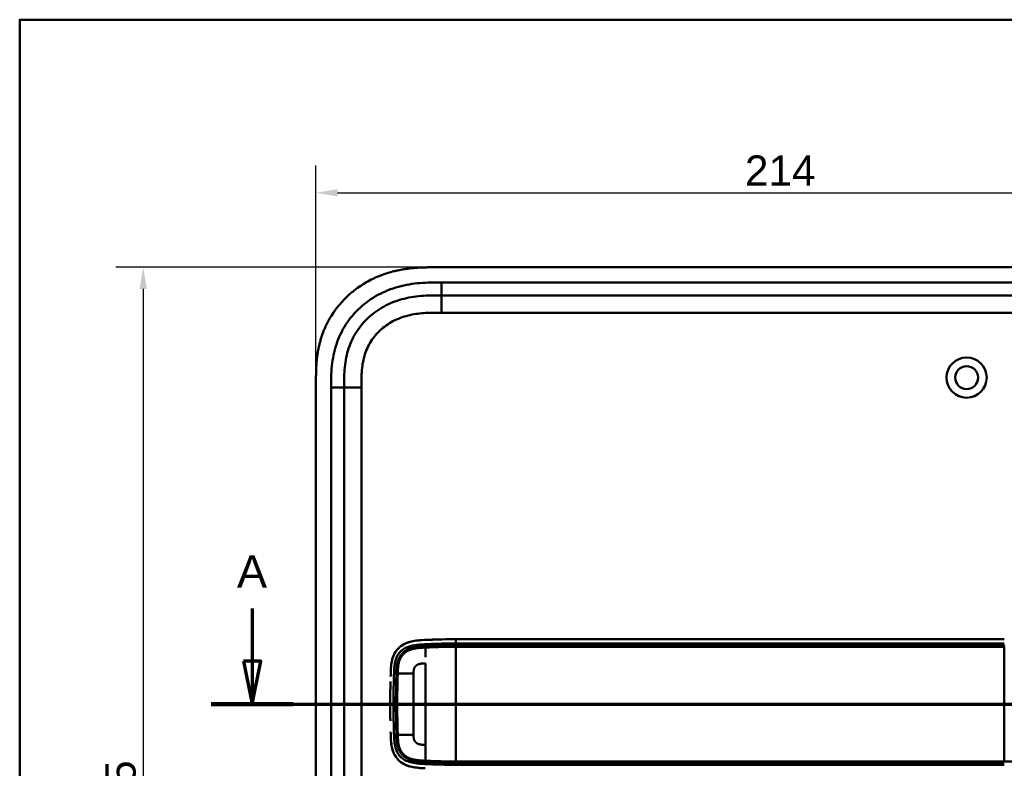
# Model space of a CAD drawing. Header units: millimetres. Extents: x 20 to 833, y 20 to 574.
# Tile 3 of 12: x 20 to 248, y 401 to 574. Entities that reach past the tile are written whole.
import ezdxf

# ---------------------------------------------------------------- set-up
doc = ezdxf.new("R2010")
doc.units = ezdxf.units.MM
doc.header["$LTSCALE"] = 2
for name, color, linetype, lineweight in [('Bemaßungen(DIN)', 7, 'Continuous', 25), ('Schnittansichtslinien(DIN)', 7, 'Continuous', 70), ('Sichtbare Kanten(DIN)', 7, 'Continuous', 50), ('Sichtbare tangentiale Kanten(DIN)', 7, 'Continuous', 50), ('Skizziergeometrie(DIN)', 7, 'Continuous', 50)]:
    doc.layers.add(name, color=color, linetype=linetype, lineweight=lineweight)
doc.styles.add('Aktuell-DINGroßer Text', font='arial.ttf')
doc.styles.add('STANDARD-DIN~0', font='arial.ttf')
doc.dimstyles.new('CAD-LAN', dxfattribs={"dimscale": 2, "dimtxt": 3.5, "dimasz": 2.5, "dimexe": 3.175, "dimexo": 0, "dimgap": 0.8, "dimtad": 1, "dimrnd": 1e-08, "dimtxsty": 'STANDARD-DIN~0', "dimcen": 0.09, "dimdle": 10, "dimclrd": 250, "dimclre": 250, "dimclrt": 250, "dimadec": 0, "dimazin": 2, "dimtfac": 1, "dimtmove": 0, "dimatfit": 3, "dimfxl": 1, "dimtolj": 1, "dimtzin": 0, "dimlwd": 25, "dimlwe": 25, "dimarcsym": 0})

# ---------------------------------------------------------------- blocks, each defined once
blk = doc.blocks.new('Ränder Standardrahmen')
at = {"layer": 'Skizziergeometrie(DIN)', "flags": 128}
blk.add_lwpolyline([(10, 10), (10, 287), (410, 287), (410, 10), (10, 10)], dxfattribs=at)
blk = doc.blocks.new('2DTransSchnitt0')
at = {"layer": 'Schnittansichtslinien(DIN)', "linetype": 'Continuous'}
for p, q in [((36.88, 218.93), (36.88, 212.86)), ((35.88, 212.86), (36.88, 207.86)), ((37.88, 212.86), (35.88, 212.86)), ((36.88, 212.86), (36.88, 207.86)), ((36.88, 207.86), (37.88, 212.86)), ((32.14, 207.86), (162.25, 207.86))]:
    blk.add_line(p, q, dxfattribs=at)
at = {"layer": 'Schnittansichtslinien(DIN)', "linetype": 'Continuous', "lineweight": 140}
blk.add_line((32.14, 207.86), (41.62, 207.86), dxfattribs=at)
at = {"layer": 'Schnittansichtslinien(DIN)', "linetype": 'Continuous', "flags": 128}
blk.add_lwpolyline([(35.88, 212.86), (36.88, 207.86), (37.88, 212.86), (35.88, 212.86)], dxfattribs=at)
at = {"layer": 'Schnittansichtslinien(DIN)'}
blk.add_solid([(35.88, 212.86), (36.88, 207.86), (37.88, 212.86), (35.88, 212.86)], dxfattribs=at)
at = {"layer": 'Schnittansichtslinien(DIN)', "insert": (35.13, 221.36), "char_height": 3.73, "attachment_point": 7, "style": 'Aktuell-DINGroßer Text'}
blk.add_mtext('A', dxfattribs=at)
blk = doc.blocks.new('*D9')
at = {"layer": 'Bemaßungen(DIN)', "color": 250, "linetype": 'Continuous', "lineweight": 25, "true_color": 0x3f3f3f, "transparency": 16777216}
for p, q in [((116.57, 516.76), (42.22, 516.76)), ((48.57, 511.76), (48.57, 276.76)), ((116.57, 271.76), (42.22, 271.76))]:
    blk.add_line(p, q, dxfattribs=at)
at = {"layer": 'Bemaßungen(DIN)', "color": 250, "linetype": 'Continuous', "true_color": 0x3f3f3f, "transparency": 16777216}
for points in [[(47.73, 511.76), (49.4, 511.76), (48.57, 516.76)], [(47.73, 276.76), (49.4, 276.76), (48.57, 271.76)]]:
    blk.add_solid(points, dxfattribs=at)
at = {"layer": 'Defpoints', "color": 0, "linetype": 'Continuous', "transparency": 16777216}
for p in [(116.57, 516.76), (48.57, 271.76), (116.57, 271.76)]:
    blk.add_point(p, dxfattribs=at)
at = {"layer": 'Bemaßungen(DIN)', "color": 250, "linetype": 'Continuous', "lineweight": 25, "true_color": 0x3f3f3f, "transparency": 16777216, "insert": (39.82, 386.44), "char_height": 7, "attachment_point": 1, "rotation": 90, "style": 'STANDARD-DIN~0'}
blk.add_mtext('\\A1;245', dxfattribs=at)
blk = doc.blocks.new('*D10')
at = {"layer": 'Bemaßungen(DIN)', "color": 250, "linetype": 'Continuous', "lineweight": 25, "true_color": 0x3f3f3f, "transparency": 16777216}
for p, q in [((88.53, 489.98), (88.53, 540.33)), ((302.53, 489.98), (302.53, 540.33)), ((93.53, 533.98), (297.53, 533.98))]:
    blk.add_line(p, q, dxfattribs=at)
at = {"layer": 'Bemaßungen(DIN)', "color": 250, "linetype": 'Continuous', "true_color": 0x3f3f3f, "transparency": 16777216}
for points in [[(93.53, 534.81), (93.53, 533.14), (88.53, 533.98)], [(297.53, 534.81), (297.53, 533.14), (302.53, 533.98)]]:
    blk.add_solid(points, dxfattribs=at)
at = {"layer": 'Defpoints', "color": 0, "linetype": 'Continuous', "transparency": 16777216}
for p in [(302.53, 533.98), (88.53, 489.98), (302.53, 489.98)]:
    blk.add_point(p, dxfattribs=at)
at = {"layer": 'Bemaßungen(DIN)', "color": 250, "linetype": 'Continuous', "lineweight": 25, "true_color": 0x3f3f3f, "transparency": 16777216, "insert": (187.75, 542.61), "char_height": 7, "attachment_point": 1, "style": 'STANDARD-DIN~0'}
blk.add_mtext('\\A1;214', dxfattribs=at)

msp = doc.modelspace()

# ---------------------------------------------------------------- linework, layer by layer
at = {"layer": 'Sichtbare Kanten(DIN)'}
for p, q in [((275.4886, 516.7624), (116.566, 516.7624)), ((262.489, 510.2624), (117.5656, 510.2624)), ((88.5273, 489.9781), (88.5273, 298.5468)), ((95.0273, 488.9781), (95.0273, 299.5467)), ((247.7418, 430.759), (120.8904, 430.759)), ((107.0533, 418.7624), (107.0533, 418.7624)), ((111.1037, 418.7624), (111.1044, 418.7624)), ((107.0532, 412.7624), (107.0532, 412.7624)), ((111.1044, 412.7624), (111.1035, 412.7624))]:
    msp.add_line(p, q, dxfattribs=at)
for radius in [4.65, 2.65]:
    msp.add_circle((239.0273, 491.2624), radius, dxfattribs=at)
for centre, radius, start, end in [((121.0272, 415.7625), 13.7999, 106.816161, 106.816501), ((121.0273, 415.7624), 13.8, 79.068146, 79.072753), ((121.0273, 415.7624), 14, 75.427485, 75.432838), ((121.027, 415.7626), 11.6997, 148.013511, 148.014027), ((121.0275, 415.7623), 11.6002, 148.813048, 148.813811), ((121.0273, 415.7624), 11.5, 149.645819, 149.646888), ((121.0272, 415.7624), 11.5, 210.352559, 210.354178), ((121.0271, 415.7623), 11.5998, 211.185782, 211.18695), ((121.0273, 415.7624), 11.7, 211.98569, 211.986487), ((121.027, 415.7616), 13.7992, 253.28693, 253.287291), ((121.0273, 415.7624), 13.8, 280.783741, 280.788321), ((121.0273, 415.7624), 14, 284.460826, 284.466162)]:
    msp.add_arc(centre, radius, start, end, dxfattribs=at)
for points, degree, knots in [([(116.566, 516.7624), (115.9686, 516.7629), (114.9175, 516.7617), (113.7062, 516.7367), (112.7934, 516.7014), (112.1838, 516.6686), (111.421, 516.6145), (110.8103, 516.5601), (110.0469, 516.4767), (109.4364, 516.3969), (108.5217, 516.2558), (107.6104, 516.0856), (106.404, 515.8078), (105.5075, 515.56), (104.6196, 515.2791), (104.033, 515.0753), (103.1617, 514.7451), (102.3029, 514.3821), (101.0417, 513.7767), (99.9519, 513.1732), (98.6374, 512.3402), (97.626, 511.6122), (96.4187, 510.6287), (95.5009, 509.7842), (94.4205, 508.6604), (93.6122, 507.7093), (92.6778, 506.4604), (91.9934, 505.4151), (91.3001, 504.1922), (90.8819, 503.3537), (90.4996, 502.4989), (90.2628, 501.9212), (89.9897, 501.1904), (89.7897, 500.599), (89.5631, 499.8536), (89.4002, 499.2527), (89.1826, 498.3458), (88.9999, 497.4321), (88.8121, 496.2069), (88.7104, 495.2872), (88.635, 494.3684), (88.5971, 493.7566), (88.5631, 492.9934), (88.5458, 492.3854), (88.533, 491.6288), (88.5275, 490.8756), (88.5272, 490.2766), (88.5273, 489.9781)], 3, [0.000009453, 0.000009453, 0.000009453, 0.000009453, 0.041675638, 0.072925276, 0.083341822, 0.104174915, 0.114591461, 0.135424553, 0.1458411, 0.166674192, 0.177090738, 0.208340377, 0.229173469, 0.260423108, 0.270839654, 0.291672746, 0.302089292, 0.333338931, 0.354172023, 0.395838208, 0.416671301, 0.458337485, 0.479170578, 0.520836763, 0.541669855, 0.58333604, 0.604169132, 0.645835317, 0.666668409, 0.697918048, 0.708334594, 0.729167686, 0.739584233, 0.760417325, 0.770833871, 0.791666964, 0.80208351, 0.833333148, 0.854166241, 0.885415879, 0.895832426, 0.916665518, 0.927082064, 0.947915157, 0.958331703, 0.979164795, 0.999997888, 0.999997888, 0.999997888, 0.999997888]), ([(117.5656, 510.2624), (116.7601, 510.2624), (115.164, 510.2612), (112.8269, 510.1541), (110.5617, 509.8775), (107.6441, 509.2401), (104.2099, 507.8778), (100.6259, 505.3351), (97.7956, 501.9925), (96.2366, 498.7141), (95.489, 495.8853), (95.1594, 493.6679), (95.0288, 491.3618), (95.0273, 489.7779), (95.0273, 488.9781)], 3, [18.38835965, 18.38835965, 18.38835965, 18.38835965, 18.63186175, 18.87536302, 19.11886429, 19.36236556, 19.84936811, 20.33637065, 20.8233732, 21.31037574, 21.55387701, 21.79737828, 22.04087955, 22.28438231, 22.28438231, 22.28438231, 22.28438231]), ([(112.9441, 430.5493), (111.862, 430.4818), (110.7744, 430.3584), (109.0993, 429.7674), (108.4902, 429.4435), (107.4362, 428.5678), (107.0202, 428.0501), (106.3309, 426.754), (106.1322, 426.0182), (105.9282, 424.7889), (105.8836, 424.2471), (105.8557, 423.7021)], 3, [-1.12551215, -1.12551215, -1.12551215, -1.12551215, -0.83488116, -0.83488116, -0.64687575, -0.64687575, -0.46444011, -0.46444011, -0.25065662, -0.25065662, -0.08648506, -0.08648506, -0.08648506, -0.08648506]), ([(112.1024, 430.4824), (112.1027, 430.4825), (112.103, 430.4825), (112.1045, 430.4827), (112.1057, 430.4828), (112.1093, 430.4831), (112.1118, 430.4834), (112.1277, 430.485), (112.1414, 430.4863), (112.4457, 430.516), (112.7389, 430.5372), (114.5993, 430.6487), (116.173, 430.7013), (118.7938, 430.7556), (119.8422, 430.7592), (120.8904, 430.7592)], 3, [0, 0, 0, 0, 0.000092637, 0.000092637, 0.000463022, 0.000463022, 0.001203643, 0.001203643, 0.005349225, 0.005349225, 0.093850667, 0.093850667, 0.565806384, 0.565806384, 0.880272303, 0.880272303, 0.880272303, 0.880272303]), ([(117.187, 430.721), (117.0582, 430.7177), (116.7513, 430.7096), (116.2632, 430.695), (115.5897, 430.671), (114.8889, 430.6442), (114.3365, 430.619), (113.9708, 430.6026), (113.7802, 430.5937), (113.7613, 430.5928)], 5, [0.37850291, 0.37850291, 0.37850291, 0.37850291, 0.37850291, 0.37850291, 0.442824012, 0.531388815, 0.619953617, 0.70851842, 0.718281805, 0.718281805, 0.718281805, 0.718281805, 0.718281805, 0.718281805]), ([(106.3408, 426.6181), (106.3408, 426.6181), (106.3408, 426.6182), (106.3409, 426.6184), (106.3409, 426.6185), (106.341, 426.6188), (106.3411, 426.619), (106.3414, 426.6199), (106.3416, 426.6206), (106.3426, 426.6233), (106.3433, 426.6253), (106.3461, 426.6334), (106.3483, 426.6395), (106.357, 426.664), (106.3636, 426.6823), (106.3903, 426.7557), (106.4112, 426.8105), (106.454, 426.9185), (106.4759, 426.9716), (106.51, 427.0509), (106.5216, 427.0773), (106.5392, 427.1167), (106.5452, 427.1299), (106.5542, 427.1496), (106.5572, 427.1561), (106.5617, 427.166), (106.5632, 427.1693), (106.5655, 427.1742), (106.5663, 427.1759), (106.5674, 427.1784), (106.5678, 427.1792), (106.5684, 427.1804), (106.5686, 427.1809), (106.5689, 427.1815), (106.569, 427.1817), (106.5691, 427.182), (106.5692, 427.1821), (106.5693, 427.1823), (106.5693, 427.1823), (106.5693, 427.1825), (106.5694, 427.1825), (106.5694, 427.1825)], 3, [0, 0, 0, 0, 0.000029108, 0.000029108, 0.0000693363, 0.0000693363, 0.0001429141, 0.0001429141, 0.0003635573, 0.0003635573, 0.0010250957, 0.0010250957, 0.0030091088, 0.0030091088, 0.0089604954, 0.0089604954, 0.0268153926, 0.0268153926, 0.0443020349, 0.0443020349, 0.053052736, 0.053052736, 0.0574299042, 0.0574299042, 0.0596196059, 0.0596196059, 0.0607154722, 0.0607154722, 0.061264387, 0.061264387, 0.0615397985, 0.0615397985, 0.0616784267, 0.0616784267, 0.0617486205, 0.0617486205, 0.061784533, 0.061784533, 0.0618032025, 0.0618032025, 0.0618235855, 0.0618235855, 0.0618235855, 0.0618235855]), ([(105.8003, 422.1726), (105.8003, 422.1726), (105.8003, 422.1727), (105.8003, 422.1728), (105.8003, 422.1728), (105.8003, 422.1731), (105.8003, 422.1733), (105.8009, 422.1902), (105.8014, 422.2077), (105.8026, 422.2475), (105.8033, 422.2703), (105.8078, 422.4147), (105.8116, 422.5364), (105.818, 422.7393), (105.8206, 422.8204), (105.8242, 422.9287), (105.8251, 422.9558), (105.8263, 422.9919), (105.8266, 423.0009), (105.827, 423.0129), (105.8271, 423.0159), (105.8273, 423.0199), (105.8273, 423.0209), (105.8273, 423.0222), (105.8274, 423.0226), (105.8274, 423.0232), (105.8274, 423.0238), (105.8274, 423.0238)], 3, [0, 0, 0, 0, 0.0000125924, 0.0000125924, 0.0000342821, 0.0000342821, 0.0001022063, 0.0001022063, 0.0052448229, 0.0052448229, 0.0121001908, 0.0121001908, 0.0486631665, 0.0486631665, 0.0730392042, 0.0730392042, 0.0811646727, 0.0811646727, 0.083873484, 0.083873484, 0.0847767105, 0.0847767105, 0.0850779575, 0.0850779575, 0.0851783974, 0.0851783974, 0.0852798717, 0.0852798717, 0.0852798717, 0.0852798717]), ([(105.738, 419.5858), (105.7363, 419.4903), (105.7347, 419.3949), (105.7331, 419.2995), (105.7263, 418.8871), (105.7206, 418.4751), (105.7162, 418.0639)], 3, [0.324488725, 0.324488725, 0.324488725, 0.324488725, 0.352856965, 0.352856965, 0.352856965, 0.475499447, 0.475499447, 0.475499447, 0.475499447]), ([(105.7381, 419.5858), (105.7381, 419.5858), (105.7381, 419.586), (105.7381, 419.5862), (105.7381, 419.5863), (105.7381, 419.5869), (105.7381, 419.5873), (105.7381, 419.5889), (105.7381, 419.5901), (105.7382, 419.5948), (105.7383, 419.5984), (105.7386, 419.6128), (105.7388, 419.6236), (105.7395, 419.6668), (105.7401, 419.6992), (105.7426, 419.8287), (105.7445, 419.9258), (105.7522, 420.3144), (105.7586, 420.6058), (105.7661, 420.9194), (105.7666, 420.9416), (105.7673, 420.9679), (105.7674, 420.972), (105.7675, 420.9793), (105.7676, 420.9824), (105.7677, 420.9861), (105.7677, 420.9867), (105.7678, 420.9877), (105.7678, 420.9882), (105.7678, 420.9886), (105.7678, 420.9887), (105.7678, 420.9887)], 3, [0, 0, 0, 0, 0.000030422, 0.000030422, 0.000070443, 0.000070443, 0.000190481, 0.000190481, 0.000550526, 0.000550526, 0.001630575, 0.001630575, 0.004870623, 0.004870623, 0.014590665, 0.014590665, 0.043750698, 0.043750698, 0.131231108, 0.131231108, 0.137882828, 0.137882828, 0.139130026, 0.139130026, 0.140065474, 0.140065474, 0.140240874, 0.140240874, 0.140372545, 0.140372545, 0.140384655, 0.140384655, 0.140384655, 0.140384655]), ([(105.7051, 416.5199), (105.7051, 416.5199), (105.7051, 416.5204), (105.7051, 416.5207), (105.7051, 416.5209), (105.7051, 416.5214), (105.7051, 416.5218), (105.7051, 416.5234), (105.7051, 416.5246), (105.7051, 416.5294), (105.7051, 416.533), (105.7052, 416.5474), (105.7052, 416.5582), (105.7054, 416.6014), (105.7055, 416.6338), (105.7061, 416.7634), (105.7066, 416.8606), (105.7088, 417.2494), (105.711, 417.5409), (105.7143, 417.8872), (105.7149, 417.9419), (105.7157, 418.017), (105.7159, 418.0375), (105.7161, 418.059), (105.7161, 418.06), (105.7161, 418.0614), (105.7161, 418.0619), (105.7162, 418.0626), (105.7162, 418.0629), (105.7162, 418.0633), (105.7162, 418.0634), (105.7162, 418.0636), (105.7162, 418.0636), (105.7162, 418.0637), (105.7162, 418.0639), (105.7162, 418.0639)], 3, [0, 0, 0, 0, 0.000067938, 0.000067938, 0.00010794, 0.00010794, 0.000227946, 0.000227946, 0.000587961, 0.000587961, 0.001667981, 0.001667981, 0.004908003, 0.004908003, 0.014628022, 0.014628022, 0.043788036, 0.043788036, 0.13126821, 0.13126821, 0.14767072, 0.14767072, 0.153821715, 0.153821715, 0.154113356, 0.154113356, 0.154259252, 0.154259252, 0.154332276, 0.154332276, 0.154368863, 0.154368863, 0.154387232, 0.154387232, 0.154405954, 0.154405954, 0.154405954, 0.154405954]), ([(105.7051, 416.5199), (105.7042, 416.2662), (105.7037, 416.0127), (105.7037, 415.7591), (105.7037, 415.5043), (105.7042, 415.2494), (105.7051, 414.9944)], 3, [0.629366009, 0.629366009, 0.629366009, 0.629366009, 0.70537642, 0.70537642, 0.70537642, 0.781786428, 0.781786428, 0.781786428, 0.781786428]), ([(105.7162, 413.4538), (105.7162, 413.4538), (105.7162, 413.4543), (105.7162, 413.4547), (105.7162, 413.4548), (105.7162, 413.4554), (105.7162, 413.4558), (105.7161, 413.4574), (105.7161, 413.4586), (105.7161, 413.4634), (105.716, 413.467), (105.7159, 413.4814), (105.7158, 413.4922), (105.7153, 413.5354), (105.715, 413.5678), (105.7137, 413.6974), (105.7128, 413.7945), (105.7094, 414.1833), (105.7074, 414.4749), (105.7059, 414.8045), (105.7057, 414.8424), (105.7055, 414.8994), (105.7054, 414.9184), (105.7053, 414.9469), (105.7052, 414.9564), (105.7052, 414.9706), (105.7052, 414.9754), (105.7051, 414.9825), (105.7051, 414.9849), (105.7051, 414.9884), (105.7051, 414.9896), (105.7051, 414.9914), (105.7051, 414.992), (105.7051, 414.9929), (105.7051, 414.9932), (105.7051, 414.9936), (105.7051, 414.9938), (105.7051, 414.994), (105.7051, 414.9941), (105.7051, 414.9942), (105.7051, 414.9942), (105.7051, 414.9943), (105.7051, 414.9944), (105.7051, 414.9944)], 3, [0, 0, 0, 0, 0.00007709, 0.00007709, 0.000117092, 0.000117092, 0.000237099, 0.000237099, 0.000597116, 0.000597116, 0.001677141, 0.001677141, 0.00491717, 0.00491717, 0.014637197, 0.014637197, 0.043797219, 0.043797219, 0.131277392, 0.131277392, 0.14267197, 0.14267197, 0.148369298, 0.148369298, 0.151218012, 0.151218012, 0.152642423, 0.152642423, 0.153354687, 0.153354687, 0.153710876, 0.153710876, 0.15388903, 0.15388903, 0.153978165, 0.153978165, 0.154022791, 0.154022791, 0.154045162, 0.154045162, 0.154056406, 0.154056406, 0.154067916, 0.154067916, 0.154067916, 0.154067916]), ([(105.7162, 413.4538), (105.7206, 413.0429), (105.7263, 412.6311), (105.7331, 412.2189), (105.7347, 412.1231), (105.7364, 412.0273), (105.7381, 411.9315)], 3, [0.935327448, 0.935327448, 0.935327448, 0.935327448, 1.057895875, 1.057895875, 1.057895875, 1.086373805, 1.086373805, 1.086373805, 1.086373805]), ([(105.8273, 408.4965), (105.8273, 408.4965), (105.8273, 408.4969), (105.8273, 408.4972), (105.8273, 408.4973), (105.8273, 408.4979), (105.8273, 408.4983), (105.8272, 408.4998), (105.8272, 408.501), (105.827, 408.5058), (105.8269, 408.5094), (105.8264, 408.5238), (105.826, 408.5346), (105.8246, 408.5778), (105.8235, 408.6102), (105.8193, 408.7397), (105.8162, 408.8368), (105.8108, 409.0066), (105.8085, 409.0794), (105.8046, 409.2067), (105.8029, 409.2613), (105.8011, 409.3209), (105.8009, 409.326), (105.8006, 409.3349), (105.8005, 409.3388), (105.8004, 409.3433), (105.8004, 409.344), (105.8003, 409.3452), (105.8003, 409.3458), (105.8003, 409.3464), (105.8003, 409.3465), (105.8003, 409.3466), (105.8003, 409.3466), (105.8003, 409.3466)], 3, [0, 0, 0, 0, 0.0000685, 0.0000685, 0.0001085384, 0.0001085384, 0.0002287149, 0.0002287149, 0.0005890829, 0.0005890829, 0.0016695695, 0.0016695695, 0.0049101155, 0.0049101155, 0.0146308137, 0.0146308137, 0.0437927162, 0.0437927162, 0.0656629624, 0.0656629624, 0.0820658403, 0.0820658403, 0.0836036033, 0.0836036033, 0.084757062, 0.084757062, 0.0849733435, 0.0849733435, 0.0851358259, 0.0851358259, 0.0851626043, 0.0851626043, 0.0851745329, 0.0851745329, 0.0851745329, 0.0851745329]), ([(112.9319, 400.9698), (111.7364, 401.045), (110.5259, 401.1901), (108.7881, 401.9094), (108.2142, 402.2622), (107.232, 403.1866), (106.8528, 403.7246), (106.2735, 404.9681), (106.0991, 405.6437), (105.9701, 406.4976), (105.9499, 406.6553), (105.9327, 406.8135)], 3, [0.0824985, 0.0824985, 0.0824985, 0.0824985, 0.43754619, 0.43754619, 0.63954908, 0.63954908, 0.83806101, 0.83806101, 1.04595103, 1.04595103, 1.09280735, 1.09280735, 1.09280735, 1.09280735]), ([(106.5659, 404.3433), (106.5659, 404.3434), (106.5658, 404.3436), (106.5656, 404.3439), (106.5656, 404.344), (106.5653, 404.3445), (106.5652, 404.3449), (106.5645, 404.3463), (106.564, 404.3474), (106.562, 404.3518), (106.5605, 404.355), (106.5545, 404.368), (106.5501, 404.3777), (106.5324, 404.4166), (106.5194, 404.4459), (106.4685, 404.5632), (106.4325, 404.6521), (106.3858, 404.7753), (106.3733, 404.809), (106.3566, 404.8554), (106.3521, 404.868), (106.3459, 404.8856), (106.3442, 404.8905), (106.3416, 404.8979), (106.3407, 404.9004), (106.3394, 404.904), (106.339, 404.9053), (106.3384, 404.9071), (106.3382, 404.9077), (106.3379, 404.9086), (106.3378, 404.9089), (106.3376, 404.9094), (106.3375, 404.9095), (106.3375, 404.9097), (106.3374, 404.9098), (106.3374, 404.9099), (106.3374, 404.9099), (106.3374, 404.91), (106.3374, 404.91), (106.3374, 404.91)], 3, [0, 0, 0, 0, 0.0000536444, 0.0000536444, 0.0000936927, 0.0000936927, 0.0002138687, 0.0002138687, 0.0005741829, 0.0005741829, 0.0016545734, 0.0016545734, 0.0048950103, 0.0048950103, 0.0146157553, 0.0146157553, 0.0437841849, 0.0437841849, 0.0547196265, 0.0547196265, 0.0588203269, 0.0588203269, 0.0604177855, 0.0604177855, 0.0612173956, 0.0612173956, 0.0616180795, 0.0616180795, 0.0618192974, 0.0618192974, 0.0619207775, 0.0619207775, 0.0619723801, 0.0619723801, 0.0619990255, 0.0619990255, 0.062013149, 0.062013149, 0.0620295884, 0.0620295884, 0.0620295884, 0.0620295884]), ([(112.061, 401.04), (112.1178, 401.0342), (112.1746, 401.0286), (112.2313, 401.0233), (112.5099, 400.9974), (112.7876, 400.9778), (113.0671, 400.9615)], 3, [1.111732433, 1.111732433, 1.111732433, 1.111732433, 1.129646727, 1.129646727, 1.129646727, 1.217620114, 1.217620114, 1.217620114, 1.217620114]), ([(113.0672, 400.9614), (113.0672, 400.9614), (113.067, 400.9615), (113.0668, 400.9615), (113.0667, 400.9615), (113.0662, 400.9615), (113.0658, 400.9615), (113.0643, 400.9616), (113.0631, 400.9617), (113.0586, 400.962), (113.0552, 400.9622), (113.0415, 400.963), (113.0313, 400.9636), (112.9904, 400.966), (112.9597, 400.9679), (112.8372, 400.9757), (112.7453, 400.9818), (112.5161, 400.9986), (112.3788, 401.0098), (112.1905, 401.0272), (112.1391, 401.0322), (112.0832, 401.0378), (112.0784, 401.0383), (112.0701, 401.0392), (112.0665, 401.0395), (112.0626, 401.0399), (112.0623, 401.04), (112.0618, 401.04), (112.0617, 401.04), (112.0614, 401.0401), (112.0613, 401.0401), (112.0612, 401.0401), (112.0612, 401.0401), (112.0611, 401.0401), (112.0611, 401.0401), (112.0611, 401.0401)], 3, [0, 0, 0, 0, 0.000031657, 0.000031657, 0.000071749, 0.000071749, 0.000185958, 0.000185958, 0.000528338, 0.000528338, 0.001555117, 0.001555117, 0.004635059, 0.004635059, 0.013874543, 0.013874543, 0.041593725, 0.041593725, 0.083174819, 0.083174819, 0.098766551, 0.098766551, 0.100228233, 0.100228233, 0.101324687, 0.101324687, 0.101424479, 0.101424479, 0.101474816, 0.101474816, 0.101500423, 0.101500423, 0.101513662, 0.101513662, 0.101528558, 0.101528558, 0.101528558, 0.101528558])]:
    msp.add_open_spline(points, degree=degree, knots=knots, dxfattribs=at)
for points in [[(106.5698, 427.1824), (106.4842, 426.9983), (106.4081, 426.8095), (106.341, 426.6181)], [(105.822, 422.8619), (105.8217, 422.8543), (105.8215, 422.8466), (105.8212, 422.8389)], [(105.822, 408.6572), (105.8217, 408.6646), (105.8215, 408.672), (105.8212, 408.6795)], [(106.3376, 404.9101), (106.4046, 404.7179), (106.4806, 404.5284), (106.5663, 404.3434)]]:
    msp.add_open_spline(points, degree=3, dxfattribs=at)
at = {"layer": 'Sichtbare tangentiale Kanten(DIN)'}
for p, q in [((117.5656, 513.2624), (262.489, 513.2624)), ((117.5656, 510.2624), (117.5656, 513.2624)), ((117.5653, 506.2624), (117.5653, 510.2624)), ((262.4892, 506.2624), (117.5653, 506.2624)), ((92.0273, 299.5467), (92.0273, 488.9781)), ((95.0273, 488.9781), (92.0273, 488.9781)), ((99.0273, 488.978), (95.0273, 488.978)), ((99.0273, 488.978), (99.0273, 299.5469)), ((113.874, 429.1467), (113.8382, 429.6057)), ((120.8904, 429.7693), (120.8904, 429.3115)), ((247.7418, 429.0153), (247.7418, 402.503)), ((107.1492, 422.8389), (106.5821, 422.8389)), ((107.1492, 408.6795), (106.5821, 408.6795)), ((113.874, 402.3716), (113.8382, 401.9127)), ((120.8904, 402.2068), (120.8904, 401.7492))]:
    msp.add_line(p, q, dxfattribs=at)
for centre, major_axis, start_param, end_param in [((113.8859, 405.335), (0, 24.0763), 0.08324484, 0.48551232), ((113.8859, 426.1279), (0, -24.0208), 5.67925334, 6.06690644)]:
    msp.add_ellipse(centre, major_axis=major_axis, ratio=0.00001, start_param=start_param, end_param=end_param, dxfattribs=at)
for points, degree, knots in [([(92.0273, 488.9781), (92.0272, 489.778), (92.0282, 491.4248), (92.1691, 493.9586), (92.5427, 496.4819), (93.4097, 499.7715), (95.2476, 503.6403), (98.5806, 507.5727), (102.772, 510.544), (106.7506, 512.1182), (110.0673, 512.8408), (112.5895, 513.1477), (115.1131, 513.2616), (116.7601, 513.2625), (117.5656, 513.2624)], 3, [18.38835904, 18.38835904, 18.38835904, 18.38835904, 18.6318621, 18.87536337, 19.11886464, 19.36236591, 19.84936846, 20.336371, 20.82337354, 21.31037609, 21.55387736, 21.79737863, 22.0408799, 22.28438261, 22.28438261, 22.28438261, 22.28438261]), ([(117.5653, 506.2624), (117.4018, 506.2624), (117.2382, 506.2624), (117.0746, 506.2624), (116.632, 506.2622), (116.1893, 506.2602), (115.7467, 506.2537), (115.5944, 506.2515), (115.442, 506.2487), (115.2897, 506.2452), (115.2135, 506.2435), (115.1374, 506.2416), (115.0612, 506.2396), (114.985, 506.2375), (114.9089, 506.2352), (114.8295, 506.2326), (114.5196, 506.2225), (114.2251, 506.2097), (113.9196, 506.1921), (113.9122, 506.1916), (113.9048, 506.1912), (113.8974, 506.1908), (113.28, 506.1547), (112.6921, 506.1029), (112.0991, 506.0272), (112.0898, 506.026), (112.0805, 506.0248), (112.0713, 506.0236), (111.4711, 505.9462), (110.8789, 505.8452), (110.2893, 505.7138), (110.284, 505.7126), (110.2786, 505.7114), (110.2733, 505.7102), (109.6741, 505.5761), (109.0777, 505.4102), (108.4981, 505.2118), (108.4947, 505.2106), (108.4913, 505.2095), (108.4879, 505.2083), (107.9014, 505.0071), (107.3205, 504.7685), (106.7616, 504.4959), (106.2024, 504.2232), (105.6577, 503.9129), (105.1379, 503.5684), (104.618, 503.2239), (104.1199, 502.8432), (103.6527, 502.4313), (103.1824, 502.0167), (102.7375, 501.5652), (102.3316, 501.0887), (101.9273, 500.6142), (101.5542, 500.1059), (101.2232, 499.578), (100.8941, 499.0532), (100.6007, 498.4994), (100.3514, 497.9348), (100.1045, 497.3757), (99.8949, 496.7926), (99.7254, 496.2043), (99.7242, 496.2001), (99.723, 496.1959), (99.7217, 496.1916), (99.5558, 495.6137), (99.4269, 495.0266), (99.3288, 494.4328), (99.3273, 494.4239), (99.3259, 494.4151), (99.3244, 494.4062), (99.228, 493.8171), (99.1619, 493.228), (99.1164, 492.6113), (99.1159, 492.6038), (99.1153, 492.5963), (99.1148, 492.5888), (99.0926, 492.2841), (99.0766, 491.9901), (99.0643, 491.6887), (99.0516, 491.3785), (99.0433, 491.0699), (99.0378, 490.762), (99.0271, 490.1654), (99.0272, 489.571), (99.0273, 488.978)], 3, [0, 0, 0, 0, 0.04906706, 0.04906706, 0.04906706, 0.18187248, 0.18187248, 0.18187248, 0.22758223, 0.22758223, 0.22758223, 0.25043765, 0.25043765, 0.25043765, 0.27329306, 0.27329306, 0.27329306, 0.36255255, 0.36255255, 0.36255255, 0.36471473, 0.36471473, 0.36471473, 0.54477368, 0.54477368, 0.54477368, 0.54758788, 0.54758788, 0.54758788, 0.72973863, 0.72973863, 0.72973863, 0.73138853, 0.73138853, 0.73138853, 0.91651458, 0.91651458, 0.91651458, 0.91759917, 0.91759917, 0.91759917, 1.10500756, 1.10500756, 1.10500756, 1.29247915, 1.29247915, 1.29247915, 1.47997173, 1.47997173, 1.47997173, 1.66868846, 1.66868846, 1.66868846, 1.85666622, 1.85666622, 1.85666622, 2.04353125, 2.04353125, 2.04353125, 2.22861992, 2.22861992, 2.22861992, 2.22994641, 2.22994641, 2.22994641, 2.41174484, 2.41174484, 2.41174484, 2.41446275, 2.41446275, 2.41446275, 2.59481595, 2.59481595, 2.59481595, 2.59701151, 2.59701151, 2.59701151, 2.68625679, 2.68625679, 2.68625679, 2.77810664, 2.77810664, 2.77810664, 2.95610956, 2.95610956, 2.95610956, 2.95610956]), ([(112.1024, 430.4825), (111.6371, 430.4358), (111.1711, 430.3696), (110.7073, 430.2673), (110.201, 430.1555), (109.6975, 429.9998), (109.2169, 429.781), (108.7363, 429.5622), (108.2789, 429.2795), (107.8703, 428.9244), (107.4618, 428.5694), (107.1044, 428.1409), (106.8218, 427.6625), (106.73, 427.507), (106.6461, 427.3466), (106.5698, 427.1824)], 3, [0.89201073, 0.89201073, 0.89201073, 0.89201073, 1.038839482, 1.038839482, 1.038839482, 1.199165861, 1.199165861, 1.199165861, 1.359492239, 1.359492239, 1.359492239, 1.519818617, 1.519818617, 1.519818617, 1.571934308, 1.571934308, 1.571934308, 1.571934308]), ([(106.5821, 422.8389), (106.5993, 423.3581), (106.6196, 423.8653), (106.6655, 424.3548), (106.7116, 424.8454), (106.7839, 425.3202), (106.9038, 425.7737), (107.0237, 426.2272), (107.1917, 426.6591), (107.4181, 427.051), (107.6444, 427.4429), (107.9287, 427.7937), (108.2633, 428.0921), (108.598, 428.3904), (108.9824, 428.6364), (109.4024, 428.832), (109.8223, 429.0275), (110.2773, 429.1729), (110.7494, 429.2793), (111.2216, 429.3857), (111.71, 429.4536), (112.2085, 429.5011), (112.707, 429.5487), (113.2162, 429.5762), (113.7439, 429.6012), (113.7747, 429.6027), (113.8056, 429.6042), (113.8365, 429.6056)], 3, [0, 0, 0, 0, 0.15997103, 0.15997103, 0.15997103, 0.32029741, 0.32029741, 0.32029741, 0.48062379, 0.48062379, 0.48062379, 0.64095017, 0.64095017, 0.64095017, 0.80127655, 0.80127655, 0.80127655, 0.96160293, 0.96160293, 0.96160293, 1.1219293, 1.1219293, 1.1219293, 1.28225568, 1.28225568, 1.28225568, 1.2916213, 1.2916213, 1.2916213, 1.2916213]), ([(113.874, 429.1467), (113.8731, 429.1467), (113.6025, 429.1336), (113.0651, 429.1057), (112.268, 429.0547), (111.2131, 428.9316), (109.8959, 428.5697), (108.7237, 427.8765), (107.8474, 426.8133), (107.3684, 425.5128), (107.2198, 424.4455), (107.1778, 423.6389), (107.1581, 423.1061), (107.1492, 422.8389)], 5, [0, 0, 0, 0, 0, 0, 0.00044895, 0.13330365, 0.26615835, 0.39901306, 0.53186776, 0.66472246, 0.79757716, 0.93043187, 1.06447055, 1.06447055, 1.06447055, 1.06447055, 1.06447055, 1.06447055]), ([(107.444, 422.8389), (107.4528, 423.1028), (107.4725, 423.6296), (107.5141, 424.4171), (107.659, 425.4419), (108.1121, 426.6587), (108.9226, 427.6392), (110.014, 428.2897), (111.2719, 428.6384), (112.299, 428.7592), (113.0844, 428.8096), (113.6174, 428.8373), (113.8859, 428.8503)], 5, [18.88262181, 18.88262181, 18.88262181, 18.88262181, 18.88262181, 18.88262181, 19.01544114, 19.14829584, 19.28115054, 19.41400525, 19.54685995, 19.67971465, 19.81256935, 19.94535719, 19.94535719, 19.94535719, 19.94535719, 19.94535719, 19.94535719]), ([(113.8374, 429.6057), (113.8378, 429.6057), (114.0139, 429.6139), (114.3692, 429.6301), (114.913, 429.6548), (115.6507, 429.6831), (116.5608, 429.715), (117.449, 429.7388), (118.3216, 429.756), (119.1963, 429.766), (119.8844, 429.7689), (120.3716, 429.7693), (120.7073, 429.7694), (120.8904, 429.7694)], 5, [0.000084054, 0.000084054, 0.000084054, 0.000084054, 0.000084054, 0.000084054, 0.000302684, 0.088867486, 0.177432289, 0.265997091, 0.354561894, 0.443126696, 0.531691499, 0.620256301, 0.708821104, 0.708821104, 0.708821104, 0.708821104, 0.708821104, 0.708821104]), ([(120.8904, 429.3115), (120.7225, 429.3115), (120.3811, 429.3114), (119.8666, 429.3112), (119.1796, 429.3107), (118.3183, 429.2963), (117.4471, 429.2829), (116.5642, 429.2555), (115.67, 429.2264), (114.9463, 429.1955), (114.4076, 429.1717), (114.0511, 429.1553), (113.874, 429.1467)], 5, [0, 0, 0, 0, 0, 0, 0.084825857, 0.172560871, 0.260295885, 0.348030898, 0.435765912, 0.523500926, 0.61123594, 0.698521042, 0.698521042, 0.698521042, 0.698521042, 0.698521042, 0.698521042]), ([(113.8859, 428.8503), (113.886, 428.8503), (114.0635, 428.8589), (114.4201, 428.8753), (114.9593, 428.8991), (115.6805, 428.9299), (116.5752, 428.959), (117.4534, 428.9863), (118.3244, 428.9996), (119.1773, 429.014), (119.8604, 429.0145), (120.3713, 429.0147), (120.7092, 429.0148), (120.8736, 429.0149)], 5, [19.945357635, 19.945357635, 19.945357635, 19.945357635, 19.945357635, 19.945357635, 19.945424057, 20.033159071, 20.120894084, 20.208629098, 20.296364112, 20.384099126, 20.47183414, 20.559569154, 20.642664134, 20.642664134, 20.642664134, 20.642664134, 20.642664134, 20.642664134]), ([(120.8819, 429.0149), (120.8895, 429.0149), (124.0345, 429.0159), (130.3707, 429.0148), (139.9249, 429.0157), (152.6032, 429.015), (168.4533, 429.0155), (184.3202, 429.0152), (200.1733, 429.0154), (214.4402, 429.0152), (227.1301, 429.0153), (236.6438, 429.0153), (242.9846, 429.0153), (246.1558, 429.0153), (247.7418, 429.0153)], 5, [20.64350535, 20.64350535, 20.64350535, 20.64350535, 20.64350535, 20.64350535, 20.64730417, 22.23294727, 23.81859036, 25.40423346, 26.98987656, 28.57551965, 30.16116275, 31.74680585, 32.5396274, 33.33264586, 33.33264586, 33.33264586, 33.33264586, 33.33264586, 33.33264586]), ([(120.8904, 429.7692), (126.1844, 429.7691), (131.4601, 429.7691), (136.7445, 429.7691), (156.0933, 429.7691), (175.4417, 429.7691), (194.8073, 429.7691), (207.8121, 429.7691), (220.7777, 429.7691), (233.7878, 429.7691), (238.4368, 429.7691), (243.097, 429.7691), (247.7418, 429.7691)], 3, [0, 0, 0, 0, 1.58564176, 1.58564176, 1.58564176, 7.39154159, 7.39154159, 7.39154159, 11.29043221, 11.29043221, 11.29043221, 12.68363199, 12.68363199, 12.68363199, 12.68363199]), ([(247.7409, 429.3119), (247.7407, 429.3119), (246.1549, 429.3119), (242.9839, 429.3119), (236.6432, 429.3119), (227.1298, 429.312), (214.4401, 429.3119), (200.1734, 429.312), (184.3201, 429.3118), (168.4535, 429.3121), (152.5972, 429.3117), (139.9212, 429.3124), (130.368, 429.3114), (124.0346, 429.3125), (120.8904, 429.3115)], 5, [0, 0, 0, 0, 0, 0, 0.00011489, 0.79293644, 1.58575799, 3.17140109, 4.75704419, 6.34268728, 7.92833038, 9.51397348, 11.09961657, 12.68816757, 12.68816757, 12.68816757, 12.68816757, 12.68816757, 12.68816757]), ([(106.341, 426.6181), (106.284, 426.4553), (106.2334, 426.2906), (106.189, 426.125), (106.0459, 425.5913), (105.9642, 425.05), (105.9131, 424.5121), (105.8657, 424.0121), (105.8445, 423.516), (105.8275, 423.0238)], 3, [1.630416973, 1.630416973, 1.630416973, 1.630416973, 1.680144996, 1.680144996, 1.680144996, 1.840471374, 1.840471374, 1.840471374, 1.989484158, 1.989484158, 1.989484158, 1.989484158]), ([(106.5821, 408.6795), (106.5813, 408.7046), (106.5804, 408.7316), (106.5795, 408.7577), (106.5702, 409.0443), (106.5612, 409.3334), (106.5526, 409.6237), (106.544, 409.914), (106.5361, 410.2056), (106.5289, 410.4979), (106.5145, 411.0824), (106.5023, 411.67), (106.4925, 412.2566), (106.4464, 415.0175), (106.4552, 417.7475), (106.5168, 420.5052), (106.5206, 420.6771), (106.5247, 420.8489), (106.5289, 421.0203), (106.5361, 421.3126), (106.544, 421.6042), (106.5526, 421.8945), (106.5612, 422.1848), (106.5702, 422.474), (106.5795, 422.7606), (106.5804, 422.7867), (106.5812, 422.8128), (106.5821, 422.8389)], 3, [0, 0, 0, 0, 0.00803615, 0.00803615, 0.00803615, 0.09616602, 0.09616602, 0.09616602, 0.18429588, 0.18429588, 0.18429588, 0.36055561, 0.36055561, 0.36055561, 1.19014765, 1.19014765, 1.19014765, 1.24185425, 1.24185425, 1.24185425, 1.32998411, 1.32998411, 1.32998411, 1.41811397, 1.41811397, 1.41811397, 1.42614816, 1.42614816, 1.42614816, 1.42614816]), ([(107.1492, 422.8389), (107.1492, 422.8388), (107.1375, 422.486), (107.1177, 421.7816), (107.0844, 420.7132), (107.0599, 419.3021), (107.034, 417.5284), (107.0298, 415.7592), (107.034, 413.9899), (107.0599, 412.2162), (107.0844, 410.8051), (107.1177, 409.7367), (107.1375, 409.0323), (107.1492, 408.6795)], 5, [0.00000124, 0.00000124, 0.00000124, 0.00000124, 0.00000124, 0.00000124, 0.00003764, 0.17694166, 0.35384568, 0.5307497, 0.70765372, 0.88455774, 1.06146176, 1.23836578, 1.41530504, 1.41530504, 1.41530504, 1.41530504, 1.41530504, 1.41530504]), ([(107.444, 408.6795), (107.444, 408.6795), (107.444, 408.682), (107.4322, 409.0361), (107.4123, 409.7435), (107.379, 410.8101), (107.3545, 412.2231), (107.3286, 413.9927), (107.3243, 415.7592), (107.3286, 417.5257), (107.3545, 419.2978), (107.379, 420.7108), (107.4124, 421.7774), (107.4322, 422.4848), (107.444, 422.8389)], 5, [17.46487568, 17.46487568, 17.46487568, 17.46487568, 17.46487568, 17.46487568, 17.46490582, 17.46613266, 17.64303668, 17.8199407, 17.99684472, 18.17374874, 18.35065276, 18.52755678, 18.7044608, 18.88262181, 18.88262181, 18.88262181, 18.88262181, 18.88262181, 18.88262181]), ([(105.8274, 408.4965), (105.8444, 408.0037), (105.8656, 407.507), (105.9131, 407.0063), (105.9642, 406.4684), (106.046, 405.927), (106.1891, 405.3933), (106.2326, 405.2311), (106.282, 405.0696), (106.3376, 404.9101)], 3, [0.018480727, 0.018480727, 0.018480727, 0.018480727, 0.1676881, 0.1676881, 0.1676881, 0.328014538, 0.328014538, 0.328014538, 0.376738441, 0.376738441, 0.376738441, 0.376738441]), ([(113.8382, 401.9127), (113.8065, 401.9141), (113.7748, 401.9156), (113.7432, 401.9171), (113.2154, 401.9422), (112.7074, 401.9696), (112.2091, 402.0171), (111.7108, 402.0647), (111.2219, 402.1326), (110.7495, 402.239), (110.2771, 402.3455), (109.8221, 402.4909), (109.4022, 402.6865), (108.9823, 402.882), (108.598, 403.1279), (108.2634, 403.4262), (107.9288, 403.7245), (107.6444, 404.0754), (107.4181, 404.4673), (107.1917, 404.8593), (107.0237, 405.2911), (106.9038, 405.7446), (106.784, 406.1981), (106.7116, 406.6729), (106.6655, 407.1636), (106.6196, 407.6532), (106.5993, 408.1603), (106.5821, 408.6794)], 3, [36.62221223, 36.62221223, 36.62221223, 36.62221223, 36.63181354, 36.63181354, 36.63181354, 36.79213998, 36.79213998, 36.79213998, 36.95246642, 36.95246642, 36.95246642, 37.11279286, 37.11279286, 37.11279286, 37.2731193, 37.2731193, 37.2731193, 37.43344573, 37.43344573, 37.43344573, 37.59377217, 37.59377217, 37.59377217, 37.75409861, 37.75409861, 37.75409861, 37.91406709, 37.91406709, 37.91406709, 37.91406709]), ([(107.1492, 408.6795), (107.1493, 408.6771), (107.1582, 408.4097), (107.178, 407.8766), (107.2201, 407.0696), (107.3695, 406.0018), (107.8483, 404.7031), (108.7258, 403.6399), (109.8991, 402.9473), (111.217, 402.586), (112.2714, 402.4633), (113.0678, 402.4124), (113.6044, 402.3847), (113.874, 402.3716)], 5, [18.88150665, 18.88150665, 18.88150665, 18.88150665, 18.88150665, 18.88150665, 18.88269678, 19.01561826, 19.14853974, 19.28146122, 19.41438271, 19.54730419, 19.68022567, 19.81314715, 19.94598253, 19.94598253, 19.94598253, 19.94598253, 19.94598253, 19.94598253]), ([(113.8858, 402.6681), (113.6184, 402.681), (113.0861, 402.7086), (112.3014, 402.7589), (111.2748, 402.8795), (110.017, 403.2273), (108.9245, 403.8773), (108.113, 404.8579), (107.6593, 406.0751), (107.5142, 407.1004), (107.4725, 407.8883), (107.4528, 408.4154), (107.444, 408.6795)], 5, [0, 0, 0, 0, 0, 0, 0.13231543, 0.26523692, 0.3981584, 0.53107988, 0.66400136, 0.79692285, 0.92984433, 1.06273567, 1.06273567, 1.06273567, 1.06273567, 1.06273567, 1.06273567]), ([(106.5663, 404.3434), (106.6435, 404.1767), (106.7286, 404.0137), (106.8218, 403.8558), (107.1044, 403.3775), (107.4618, 402.9489), (107.8704, 402.5939), (108.2789, 402.2388), (108.7362, 401.9562), (109.2167, 401.7374), (109.6972, 401.5186), (110.2007, 401.3629), (110.7074, 401.2511), (111.1574, 401.1517), (111.6097, 401.0865), (112.061, 401.04)], 3, [0.435426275, 0.435426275, 0.435426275, 0.435426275, 0.488340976, 0.488340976, 0.488340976, 0.648667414, 0.648667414, 0.648667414, 0.808993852, 0.808993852, 0.808993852, 0.969320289, 0.969320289, 0.969320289, 1.111732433, 1.111732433, 1.111732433, 1.111732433]), ([(120.8822, 401.7492), (120.6026, 401.7492), (120.3231, 401.7491), (120.0446, 401.7495), (119.8991, 401.7498), (119.7541, 401.7502), (119.6096, 401.751), (119.4651, 401.7519), (119.321, 401.753), (119.1764, 401.7542), (119.0317, 401.7554), (118.8865, 401.7566), (118.7415, 401.7583), (118.5966, 401.76), (118.4521, 401.7621), (118.3075, 401.7644), (118.1628, 401.7667), (118.0181, 401.7692), (117.8731, 401.772), (117.728, 401.7748), (117.5829, 401.7779), (117.4372, 401.7814), (117.1457, 401.7883), (116.8518, 401.7962), (116.5543, 401.8054), (116.2568, 401.8145), (115.9557, 401.8249), (115.6514, 401.8361), (115.3472, 401.8473), (115.04, 401.8593), (114.736, 401.8723), (114.4317, 401.8853), (114.1314, 401.8989), (113.8382, 401.9127)], 3, [35.917386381, 35.917386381, 35.917386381, 35.917386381, 36.002191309, 36.002191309, 36.002191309, 36.046473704, 36.046473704, 36.046473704, 36.0907561, 36.0907561, 36.0907561, 36.135038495, 36.135038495, 36.135038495, 36.17932089, 36.17932089, 36.17932089, 36.223603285, 36.223603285, 36.223603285, 36.26788568, 36.26788568, 36.26788568, 36.35645047, 36.35645047, 36.35645047, 36.44501526, 36.44501526, 36.44501526, 36.533580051, 36.533580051, 36.533580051, 36.622212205, 36.622212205, 36.622212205, 36.622212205]), ([(113.874, 402.3716), (113.8742, 402.3716), (114.0523, 402.363), (114.4096, 402.3465), (114.949, 402.3227), (115.6733, 402.2918), (116.5677, 402.2627), (117.4499, 402.2353), (118.3204, 402.2221), (119.178, 402.2077), (119.8614, 402.2072), (120.3724, 402.207), (120.7105, 402.2069), (120.8752, 402.2068)], 5, [19.945982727, 19.945982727, 19.945982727, 19.945982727, 19.945982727, 19.945982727, 19.946068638, 20.033738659, 20.12140868, 20.209078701, 20.296748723, 20.384418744, 20.472088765, 20.559758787, 20.642970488, 20.642970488, 20.642970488, 20.642970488, 20.642970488, 20.642970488]), ([(120.8902, 402.5035), (120.7227, 402.5035), (120.3818, 402.5036), (119.868, 402.5038), (119.182, 402.5043), (118.3265, 402.5187), (117.4562, 402.5319), (116.5787, 402.5592), (115.6835, 402.5883), (114.9616, 402.6191), (114.4217, 402.6429), (114.0643, 402.6594), (113.8859, 402.6681)], 5, [15.703148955, 15.703148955, 15.703148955, 15.703148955, 15.703148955, 15.703148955, 15.787843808, 15.87551383, 15.963183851, 16.050853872, 16.138523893, 16.226193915, 16.313863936, 16.402137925, 16.402137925, 16.402137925, 16.402137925, 16.402137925, 16.402137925]), ([(120.8828, 402.2068), (120.8901, 402.2068), (124.0358, 402.2059), (130.3708, 402.2069), (139.9258, 402.206), (152.603, 402.2067), (168.4536, 402.2062), (184.3204, 402.2065), (200.1733, 402.2063), (214.44, 402.2065), (227.1309, 402.2064), (236.6447, 402.2064), (242.9851, 402.2064), (246.1559, 402.2064), (247.7418, 402.2064)], 5, [20.64373836, 20.64373836, 20.64373836, 20.64373836, 20.64373836, 20.64373836, 20.64742881, 22.23306961, 23.81871042, 25.40435122, 26.98999203, 28.57563283, 30.16127363, 31.74691444, 32.53973484, 33.33292437, 33.33292437, 33.33292437, 33.33292437, 33.33292437, 33.33292437]), ([(247.7415, 402.503), (245.0985, 402.5029), (242.4558, 402.5031), (237.171, 402.5031), (234.5287, 402.503), (226.6007, 402.503), (221.3138, 402.5031), (210.7421, 402.503), (205.4575, 402.503), (194.8885, 402.5031), (189.6036, 402.5031), (179.0309, 402.5031), (173.7432, 402.503), (163.1715, 402.5031), (157.8883, 402.5031), (147.3224, 402.503), (142.0365, 402.503), (131.4439, 402.5032), (126.1292, 402.502), (120.8903, 402.5034)], 3, [3.01470527, 3.01470527, 3.01470527, 3.01470527, 3.80786775, 3.80786775, 4.60068816, 4.60068816, 6.18632896, 6.18632896, 7.77196976, 7.77196976, 9.35761057, 9.35761057, 10.94325137, 10.94325137, 12.52889218, 12.52889218, 14.11453298, 14.11453298, 15.70314896, 15.70314896, 15.70314896, 15.70314896]), ([(247.7418, 401.749), (237.7862, 401.7489), (227.8017, 401.749), (217.8552, 401.749), (197.4259, 401.749), (176.952, 401.749), (156.5141, 401.749), (149.9298, 401.749), (143.3396, 401.749), (136.7425, 401.749), (131.4371, 401.7491), (126.1219, 401.7484), (120.8904, 401.7492)], 3, [23.22998295, 23.22998295, 23.22998295, 23.22998295, 26.21683537, 26.21683537, 26.21683537, 32.35159115, 32.35159115, 32.35159115, 34.32798349, 34.32798349, 34.32798349, 35.91738638, 35.91738638, 35.91738638, 35.91738638]), ([(276.2539, 402.509), (275.4258, 402.509), (274.4974, 402.509), (273.4703, 402.509), (272.9568, 402.5089), (272.4204, 402.5089), (271.8669, 402.5088), (271.3135, 402.5087), (270.7429, 402.5086), (270.1604, 402.5084), (269.578, 402.5083), (268.9836, 402.5081), (268.3817, 402.5079), (267.7798, 402.5076), (267.1704, 402.5074), (266.5566, 402.5071), (265.9429, 402.5069), (265.3248, 402.5066), (264.7042, 402.5064), (264.0836, 402.5061), (263.4605, 402.5059), (262.8359, 402.5056), (262.2112, 402.5054), (261.585, 402.5051), (260.9579, 402.5049), (260.3307, 402.5046), (259.7025, 402.5044), (259.0738, 402.5042), (258.4451, 402.504), (257.8158, 402.5039), (257.1863, 402.5038), (256.5567, 402.5036), (255.9269, 402.5035), (255.297, 402.5034), (254.6671, 402.5034), (254.0371, 402.5033), (253.4072, 402.5032), (252.7772, 402.5032), (252.1472, 402.5031), (251.5172, 402.5031), (250.8873, 402.503), (250.2574, 402.503), (249.6276, 402.503), (248.9988, 402.503), (248.3702, 402.503), (247.7418, 402.503)], 3, [-0.00908222, -0.00908222, -0.00908222, -0.00908222, 0.36893398, 0.36893398, 0.36893398, 0.55794208, 0.55794208, 0.55794208, 0.74695017, 0.74695017, 0.74695017, 0.93595827, 0.93595827, 0.93595827, 1.12496637, 1.12496637, 1.12496637, 1.31397447, 1.31397447, 1.31397447, 1.50298257, 1.50298257, 1.50298257, 1.69199066, 1.69199066, 1.69199066, 1.88099876, 1.88099876, 1.88099876, 2.07000686, 2.07000686, 2.07000686, 2.25901496, 2.25901496, 2.25901496, 2.44802306, 2.44802306, 2.44802306, 2.63703115, 2.63703115, 2.63703115, 2.82603925, 2.82603925, 2.82603925, 3.01470527, 3.01470527, 3.01470527, 3.01470527])]:
    msp.add_open_spline(points, degree=degree, knots=knots, dxfattribs=at)
for points, degree in [([(120.8904, 430.7592), (120.8904, 430.7592), (120.8904, 430.7592), (120.8904, 430.5387), (120.8904, 430.1731), (120.8904, 429.7693)], 5), ([(120.8903, 429.0149), (120.8885, 426.8663), (120.8877, 419.9873), (120.8877, 411.5315), (120.8885, 404.6524), (120.8903, 402.5035)], 5), ([(111.1036, 422.8389), (111.1058, 423.5038), (111.095, 424.0793), (111.3474, 424.592), (111.7682, 424.9607), (112.4051, 425.1652), (113.0869, 425.1573), (113.8859, 425.1591)], 7), ([(113.8859, 425.159), (113.8859, 422.0842), (113.8859, 417.9817), (113.8859, 413.5367), (113.8859, 409.4342), (113.8859, 406.3593)], 5), ([(107.444, 422.8389), (108.1955, 422.8389), (108.9293, 422.8389), (109.6534, 422.8389), (110.3756, 422.8389), (111.1036, 422.8389)], 5), ([(111.1036, 408.6795), (111.1036, 411.5091), (111.1031, 414.343), (111.1041, 417.1754), (111.1036, 420.0092), (111.1036, 422.8389)], 5), ([(107.444, 408.6795), (108.1955, 408.6795), (108.9294, 408.6795), (109.6534, 408.6795), (110.3756, 408.6795), (111.1036, 408.6795)], 5), ([(111.1036, 408.6795), (111.1056, 408.0147), (111.0956, 407.4384), (111.3459, 406.9275), (111.7693, 406.5564), (112.4044, 406.3533), (113.0871, 406.3607), (113.8859, 406.3593)], 7), ([(113.0671, 400.9615), (113.2968, 400.948), (113.5277, 400.9366), (113.7613, 400.9256)], 3)]:
    msp.add_open_spline(points, degree=degree, dxfattribs=at)

# ---------------------------------------------------------------- block references
at = {"xscale": 2, "yscale": 2, "zscale": 2}
msp.add_blockref('Ränder Standardrahmen', (0, 0), dxfattribs=at)
at = {"layer": 'Schnittansichtslinien(DIN)', "xscale": 2, "yscale": 2, "zscale": 2}
msp.add_blockref('2DTransSchnitt0', (0, 0), dxfattribs=at)

# ---------------------------------------------------------------- dimensions: what is measured, and where the dimension line sits
at = {"layer": 'Bemaßungen(DIN)', "color": 250, "linetype": 'Continuous', "lineweight": 25, "true_color": 0x3f3f3f}
dim = msp.add_linear_dim(base=(302.5273, 533.9781), p1=(88.5273, 489.9781), p2=(302.5273, 489.9781), dimstyle='CAD-LAN', override={"dimgap": 0.8, "dimdec": 2, "dimtol": 0, "dimlim": 0, "dimtp": 0, "dimtm": 0, "dimtdec": 2, "dimtofl": 0, "dimatfit": 1}, dxfattribs=at)
dim.commit()
dim.dimension.update_dxf_attribs({"geometry": '*D10', "text_midpoint": (195.5273, 533.9781), "dimtype": 160})
dim = msp.add_linear_dim(base=(48.566, 271.7624), p1=(116.566, 516.7624), p2=(116.566, 271.7624), angle=270, dimstyle='CAD-LAN', override={"dimgap": 0.8, "dimdec": 2, "dimtol": 0, "dimlim": 0, "dimtp": 0, "dimtm": 0, "dimtdec": 2, "dimtofl": 0, "dimatfit": 1}, dxfattribs=at)
dim.commit()
dim.dimension.update_dxf_attribs({"geometry": '*D9', "text_midpoint": (48.566, 394.2624), "dimtype": 160})

doc.saveas('drawing.dxf')
